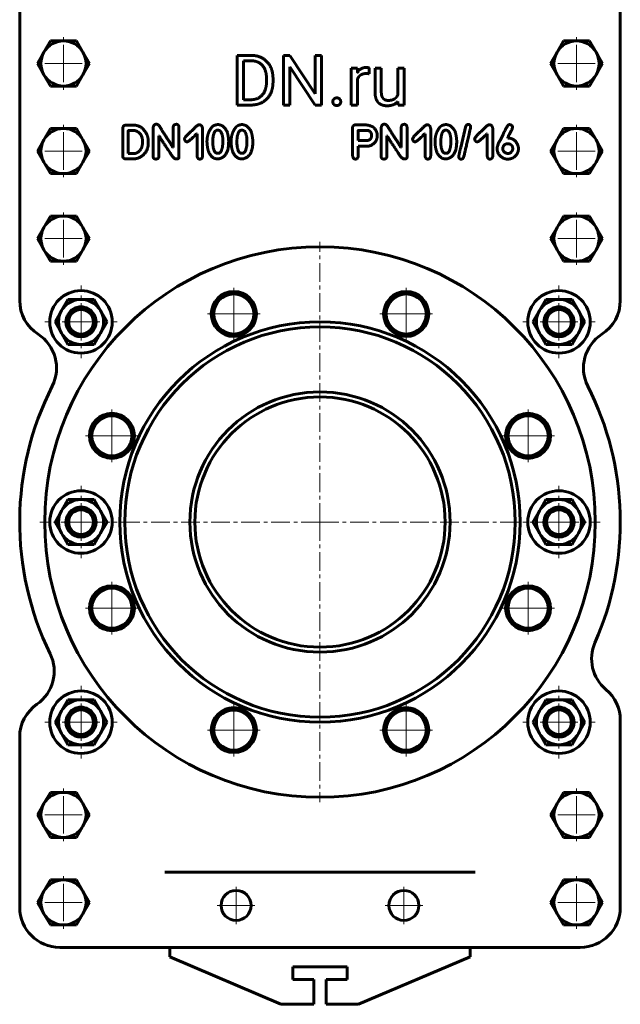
# Model space of a CAD drawing. Header units: millimetres. Extents: x -120 to 120, y -433 to 433.
# Tile 1 of 2: x -120 to 120, y -433 to -40. Entities that reach past the tile are written whole.
import ezdxf

# ---------------------------------------------------------------- set-up
doc = ezdxf.new("R2010")
doc.units = ezdxf.units.MM
doc.linetypes.add('K5LT_AXLED', pattern=[12, 7.5, -1.5, 1.5, -1.5])
doc.linetypes.add('K5LT_BASIC', pattern=[0])
doc.layers.add('Системный слой (1)', color=7, linetype='Continuous', true_color=0x6c6c6c)

# ---------------------------------------------------------------- blocks, each defined once
blk = doc.blocks.new('U15')
at = {"layer": 'Системный слой (1)', "color": 30, "linetype": 'K5LT_AXLED', "lineweight": 18, "true_color": 0xff8000}
for q in [(-102.5, -381.66), (-113.5, -392.66), (-91.5, -392.66), (-102.5, -403.66)]:
    blk.add_line((-102.5, -392.66), q, dxfattribs=at)
blk = doc.blocks.new('U16')
at = {"layer": 'Системный слой (1)', "color": 30, "linetype": 'K5LT_AXLED', "lineweight": 18, "true_color": 0xff8000}
for q in [(-102.5, -346.66), (-113.5, -357.66), (-91.5, -357.66), (-102.5, -368.66)]:
    blk.add_line((-102.5, -357.66), q, dxfattribs=at)
blk = doc.blocks.new('U17')
at = {"layer": 'Системный слой (1)', "color": 30, "linetype": 'K5LT_AXLED', "lineweight": 18, "true_color": 0xff8000}
for q in [(-102.5, -116.36), (-113.5, -127.36), (-91.5, -127.36), (-102.5, -138.36)]:
    blk.add_line((-102.5, -127.36), q, dxfattribs=at)
blk = doc.blocks.new('U18')
at = {"layer": 'Системный слой (1)', "color": 30, "linetype": 'K5LT_AXLED', "lineweight": 18, "true_color": 0xff8000}
for q in [(-102.5, -81.36), (-113.5, -92.36), (-91.5, -92.36), (-102.5, -103.36)]:
    blk.add_line((-102.5, -92.36), q, dxfattribs=at)
blk = doc.blocks.new('U19')
at = {"layer": 'Системный слой (1)', "color": 30, "linetype": 'K5LT_AXLED', "lineweight": 18, "true_color": 0xff8000}
for q in [(-102.5, -46.36), (-113.5, -57.36), (-91.5, -57.36), (-102.5, -68.36)]:
    blk.add_line((-102.5, -57.36), q, dxfattribs=at)
blk = doc.blocks.new('U21')
at = {"layer": 'Системный слой (1)', "color": 30, "linetype": 'K5LT_AXLED', "lineweight": 18, "true_color": 0xff8000}
for q in [(-95.5, -306.125), (-110, -320.625), (-81, -320.625), (-95.5, -335.125)]:
    blk.add_line((-95.5, -320.625), q, dxfattribs=at)
blk = doc.blocks.new('U22')
at = {"layer": 'Системный слой (1)', "color": 30, "linetype": 'K5LT_AXLED', "lineweight": 18, "true_color": 0xff8000}
for q in [(-95.5, -226.125), (-110, -240.625), (-81, -240.625), (-95.5, -255.125)]:
    blk.add_line((-95.5, -240.625), q, dxfattribs=at)
blk = doc.blocks.new('U23')
at = {"layer": 'Системный слой (1)', "color": 30, "linetype": 'K5LT_AXLED', "lineweight": 18, "true_color": 0xff8000}
for q in [(-95.5, -146.125), (-110, -160.625), (-81, -160.625), (-95.5, -175.125)]:
    blk.add_line((-95.5, -160.625), q, dxfattribs=at)
blk = doc.blocks.new('U24')
at = {"layer": 'Системный слой (1)', "color": 30, "linetype": 'K5LT_AXLED', "lineweight": 18, "true_color": 0xff8000}
for q in [(-83.15, -264.07), (-94.15, -275.07), (-72.15, -275.07), (-83.15, -286.07)]:
    blk.add_line((-83.15, -275.07), q, dxfattribs=at)
blk = doc.blocks.new('U25')
at = {"layer": 'Системный слой (1)', "color": 30, "linetype": 'K5LT_AXLED', "lineweight": 18, "true_color": 0xff8000}
for q in [(-83.15, -195.18), (-94.15, -206.18), (-72.15, -206.18), (-83.15, -217.18)]:
    blk.add_line((-83.15, -206.18), q, dxfattribs=at)
blk = doc.blocks.new('U26')
at = {"layer": 'Системный слой (1)', "color": 30, "linetype": 'K5LT_AXLED', "lineweight": 18, "true_color": 0xff8000}
for q in [(-34.44, -312.77), (-45.44, -323.77), (-23.44, -323.77), (-34.44, -334.77)]:
    blk.add_line((-34.44, -323.77), q, dxfattribs=at)
blk = doc.blocks.new('U27')
at = {"layer": 'Системный слой (1)', "color": 30, "linetype": 'K5LT_AXLED', "lineweight": 18, "true_color": 0xff8000}
for q in [(-34.44, -146.48), (-45.44, -157.48), (-23.44, -157.48), (-34.44, -168.48)]:
    blk.add_line((-34.44, -157.48), q, dxfattribs=at)
blk = doc.blocks.new('U28')
at = {"layer": 'Системный слой (1)', "color": 30, "linetype": 'K5LT_AXLED', "lineweight": 18, "true_color": 0xff8000}
for q in [(-33.54, -385.86), (-41.54, -393.86), (-25.54, -393.86), (-33.54, -401.86)]:
    blk.add_line((-33.54, -393.86), q, dxfattribs=at)
blk = doc.blocks.new('U34')
at = {"layer": 'Системный слой (1)', "color": 30, "linetype": 'K5LT_AXLED', "lineweight": 18, "true_color": 0xff8000}
for q in [(0, -128.625), (-112, -240.625), (112, -240.625), (0, -352.625)]:
    blk.add_line((0, -240.625), q, dxfattribs=at)
blk = doc.blocks.new('U38')
at = {"layer": 'Системный слой (1)', "color": 30, "linetype": 'K5LT_AXLED', "lineweight": 18, "true_color": 0xff8000}
for q in [(33.54, -385.86), (25.54, -393.86), (41.54, -393.86), (33.54, -401.86)]:
    blk.add_line((33.54, -393.86), q, dxfattribs=at)
blk = doc.blocks.new('U39')
at = {"layer": 'Системный слой (1)', "color": 30, "linetype": 'K5LT_AXLED', "lineweight": 18, "true_color": 0xff8000}
for q in [(34.44, -312.77), (23.44, -323.77), (45.44, -323.77), (34.44, -334.77)]:
    blk.add_line((34.44, -323.77), q, dxfattribs=at)
blk = doc.blocks.new('U40')
at = {"layer": 'Системный слой (1)', "color": 30, "linetype": 'K5LT_AXLED', "lineweight": 18, "true_color": 0xff8000}
for q in [(34.44, -146.48), (23.44, -157.48), (45.44, -157.48), (34.44, -168.48)]:
    blk.add_line((34.44, -157.48), q, dxfattribs=at)
blk = doc.blocks.new('U41')
at = {"layer": 'Системный слой (1)', "color": 30, "linetype": 'K5LT_AXLED', "lineweight": 18, "true_color": 0xff8000}
for q in [(83.15, -264.07), (72.15, -275.07), (94.15, -275.07), (83.15, -286.07)]:
    blk.add_line((83.15, -275.07), q, dxfattribs=at)
blk = doc.blocks.new('U42')
at = {"layer": 'Системный слой (1)', "color": 30, "linetype": 'K5LT_AXLED', "lineweight": 18, "true_color": 0xff8000}
for q in [(83.15, -195.18), (72.15, -206.18), (94.15, -206.18), (83.15, -217.18)]:
    blk.add_line((83.15, -206.18), q, dxfattribs=at)
blk = doc.blocks.new('U43')
at = {"layer": 'Системный слой (1)', "color": 30, "linetype": 'K5LT_AXLED', "lineweight": 18, "true_color": 0xff8000}
for q in [(95.5, -306.125), (81, -320.625), (110, -320.625), (95.5, -335.125)]:
    blk.add_line((95.5, -320.625), q, dxfattribs=at)
blk = doc.blocks.new('U44')
at = {"layer": 'Системный слой (1)', "color": 30, "linetype": 'K5LT_AXLED', "lineweight": 18, "true_color": 0xff8000}
for q in [(95.5, -226.125), (81, -240.625), (110, -240.625), (95.5, -255.125)]:
    blk.add_line((95.5, -240.625), q, dxfattribs=at)
blk = doc.blocks.new('U45')
at = {"layer": 'Системный слой (1)', "color": 30, "linetype": 'K5LT_AXLED', "lineweight": 18, "true_color": 0xff8000}
for q in [(95.5, -146.125), (81, -160.625), (110, -160.625), (95.5, -175.125)]:
    blk.add_line((95.5, -160.625), q, dxfattribs=at)
blk = doc.blocks.new('U46')
at = {"layer": 'Системный слой (1)', "color": 30, "linetype": 'K5LT_AXLED', "lineweight": 18, "true_color": 0xff8000}
for q in [(102.5, -381.66), (91.5, -392.66), (113.5, -392.66), (102.5, -403.66)]:
    blk.add_line((102.5, -392.66), q, dxfattribs=at)
blk = doc.blocks.new('U47')
at = {"layer": 'Системный слой (1)', "color": 30, "linetype": 'K5LT_AXLED', "lineweight": 18, "true_color": 0xff8000}
for q in [(102.5, -346.66), (91.5, -357.66), (113.5, -357.66), (102.5, -368.66)]:
    blk.add_line((102.5, -357.66), q, dxfattribs=at)
blk = doc.blocks.new('U48')
at = {"layer": 'Системный слой (1)', "color": 30, "linetype": 'K5LT_AXLED', "lineweight": 18, "true_color": 0xff8000}
for q in [(102.5, -116.36), (91.5, -127.36), (113.5, -127.36), (102.5, -138.36)]:
    blk.add_line((102.5, -127.36), q, dxfattribs=at)
blk = doc.blocks.new('U49')
at = {"layer": 'Системный слой (1)', "color": 30, "linetype": 'K5LT_AXLED', "lineweight": 18, "true_color": 0xff8000}
for q in [(102.5, -81.36), (91.5, -92.36), (113.5, -92.36), (102.5, -103.36)]:
    blk.add_line((102.5, -92.36), q, dxfattribs=at)
blk = doc.blocks.new('U50')
at = {"layer": 'Системный слой (1)', "color": 30, "linetype": 'K5LT_AXLED', "lineweight": 18, "true_color": 0xff8000}
for q in [(102.5, -46.36), (91.5, -57.36), (113.5, -57.36), (102.5, -68.36)]:
    blk.add_line((102.5, -57.36), q, dxfattribs=at)

msp = doc.modelspace()

# ---------------------------------------------------------------- linework, layer by layer
at = {"layer": 'Системный слой (1)', "color": 150, "linetype": 'K5LT_BASIC', "lineweight": 60, "true_color": 0x0080ff}
for p, q in [((-120, -9.12), (-120, -152.12)), ((120, -152.12), (120, -9.12)), ((-110.29, -52.86), (-107.7, -48.36)), ((-107.7, -48.36), (-102.5, -48.36)), ((-102.5, -48.36), (-97.3, -48.36)), ((-97.3, -48.36), (-94.71, -52.86)), ((94.71, -52.86), (97.3, -48.36)), ((97.3, -48.36), (102.5, -48.36)), ((102.5, -48.36), (107.7, -48.36)), ((107.7, -48.36), (110.29, -52.86)), ((-112.89, -57.36), (-110.29, -52.86)), ((-94.71, -52.86), (-92.11, -57.36)), ((-27.53, -54.12), (-33.15, -54.12)), ((-33.15, -54.12), (-33.15, -73.99)), ((-11.99, -54.12), (-14.63, -54.12)), ((-14.63, -54.12), (-14.63, -73.99)), ((-1.95, -69.48), (-11.99, -54.12)), ((0.65, -54.12), (-1.95, -54.12)), ((-1.95, -54.12), (-1.95, -69.48)), ((0.65, -73.99), (0.65, -54.12)), ((92.11, -57.36), (94.71, -52.86)), ((110.29, -52.86), (112.89, -57.36)), ((-110.29, -61.86), (-112.89, -57.36)), ((-92.11, -57.36), (-94.71, -61.86)), ((-27.53, -56.28), (-30.52, -56.28)), ((-30.52, -56.28), (-30.52, -71.84)), ((-11.99, -58.67), (-1.99, -73.99)), ((-11.99, -73.99), (-11.99, -58.67)), ((94.71, -61.86), (92.11, -57.36)), ((112.89, -57.36), (110.29, -61.86)), ((-107.7, -66.36), (-110.29, -61.86)), ((-94.71, -61.86), (-97.3, -66.36)), ((14.96, -59.23), (12.51, -59.23)), ((12.51, -59.23), (12.51, -73.99)), ((15.01, -60.91), (14.96, -59.23)), ((19.63, -61.49), (19.64, -59.14)), ((24.5, -59.23), (21.98, -59.23)), ((21.98, -59.23), (21.98, -68.75)), ((24.5, -68.78), (24.5, -59.23)), ((33.6, -59.23), (31.06, -59.23)), ((31.06, -59.23), (31.06, -69.97)), ((33.6, -73.99), (33.6, -59.23)), ((97.3, -66.36), (94.71, -61.86)), ((110.29, -61.86), (107.7, -66.36)), ((-102.5, -66.36), (-107.7, -66.36)), ((-97.3, -66.36), (-102.5, -66.36)), ((-21.38, -64.66), (-21.38, -63.44)), ((-18.77, -64.66), (-18.77, -63.47)), ((15.03, -73.99), (15.03, -63.5)), ((102.5, -66.36), (97.3, -66.36)), ((107.7, -66.36), (102.5, -66.36)), ((-33.15, -73.99), (-27.77, -73.99)), ((-30.52, -71.84), (-27.77, -71.84)), ((-14.63, -73.99), (-11.99, -73.99)), ((-1.99, -73.99), (0.65, -73.99)), ((12.51, -73.99), (15.03, -73.99)), ((31.13, -72.53), (31.19, -73.99)), ((31.19, -73.99), (33.6, -73.99)), ((-77.46, -82.02), (-77.8, -82.04)), ((-74.26, -82.02), (-77.46, -82.02)), ((17.05, -81.88), (14.16, -81.88)), ((58.29, -82.3), (56.26, -90.92)), ((59.23, -81.68), (59.18, -81.68)), ((-110.29, -87.86), (-107.7, -83.36)), ((-107.7, -83.36), (-102.5, -83.36)), ((-102.5, -83.36), (-97.3, -83.36)), ((-97.3, -83.36), (-94.71, -87.86)), ((-78.84, -83.3), (-78.84, -94.4)), ((-76.61, -84.26), (-76.63, -93.34)), ((-74.41, -84.16), (-76.5, -84.16)), ((-66.66, -82.95), (-66.66, -94.57)), ((-64.42, -94.57), (-64.42, -86.26)), ((-64.42, -86.26), (-64.31, -86.26)), ((-58.65, -83), (-58.65, -90.9)), ((-56.36, -94.88), (-56.36, -82.95)), ((-49.36, -85.51), (-49.15, -85.51)), ((-49.15, -85.51), (-49.15, -94.19)), ((-46.89, -94.3), (-46.89, -83.41)), ((12.94, -83.13), (12.99, -93.54)), ((19.18, -84.09), (15.33, -84.09)), ((24.46, -82.95), (24.46, -94.57)), ((26.7, -94.57), (26.7, -86.26)), ((26.7, -86.26), (26.81, -86.26)), ((32.47, -83), (32.47, -90.9)), ((34.77, -94.88), (34.77, -82.95)), ((41.76, -85.51), (41.97, -85.51)), ((41.97, -85.51), (41.97, -94.19)), ((44.23, -94.3), (44.23, -83.41)), ((66.58, -85.51), (66.79, -85.51)), ((66.79, -85.51), (66.79, -94.19)), ((69.05, -94.3), (69.05, -83.41)), ((94.71, -87.86), (97.3, -83.36)), ((97.3, -83.36), (102.5, -83.36)), ((102.5, -83.36), (107.7, -83.36)), ((107.7, -83.36), (110.29, -87.86)), ((-112.89, -92.36), (-110.29, -87.86)), ((-94.71, -87.86), (-92.11, -92.36)), ((-70.94, -88.96), (-70.94, -88.32)), ((-53.15, -88.67), (-52.99, -88.67)), ((-42.82, -87.8), (-42.87, -88.89)), ((-36.49, -88.63), (-36.49, -88.58)), ((-33.19, -87.8), (-33.24, -88.89)), ((-26.86, -88.63), (-26.86, -88.58)), ((15.29, -88.1), (15.39, -88.2)), ((15.29, -90.39), (19.77, -90.39)), ((15.29, -94.23), (15.29, -90.39)), ((15.39, -88.2), (18.32, -88.2)), ((37.97, -88.67), (38.13, -88.67)), ((48.3, -87.8), (48.25, -88.89)), ((54.63, -88.63), (54.63, -88.58)), ((62.79, -88.67), (62.95, -88.67)), ((75.02, -87.16), (75.02, -87.11)), ((75.07, -87.16), (75.02, -87.16)), ((75.44, -89.42), (75.12, -89.42)), ((92.11, -92.36), (94.71, -87.86)), ((110.29, -87.86), (112.89, -92.36)), ((-110.29, -96.86), (-112.89, -92.36)), ((-92.11, -92.36), (-94.71, -96.86)), ((-76.63, -93.34), (-76.53, -93.39)), ((-76.53, -93.39), (-74.41, -93.39)), ((-58.65, -90.9), (-58.76, -90.9)), ((-41.01, -93.25), (-40.54, -93.25)), ((-31.38, -93.25), (-30.91, -93.25)), ((32.47, -90.9), (32.36, -90.9)), ((50.11, -93.25), (50.58, -93.25)), ((55.47, -94.43), (55.47, -94.8)), ((73.07, -91.27), (73.07, -91.58)), ((77.02, -91.68), (77.02, -91.37)), ((94.71, -96.86), (92.11, -92.36)), ((112.89, -92.36), (110.29, -96.86)), ((-107.7, -101.36), (-110.29, -96.86)), ((-94.71, -96.86), (-97.3, -101.36)), ((-77.62, -95.53), (-74.68, -95.53)), ((-57.58, -95.51), (-57.21, -95.51)), ((33.55, -95.51), (33.91, -95.51)), ((56.35, -95.57), (56.46, -95.57)), ((97.3, -101.36), (94.71, -96.86)), ((110.29, -96.86), (107.7, -101.36)), ((-102.5, -101.36), (-107.7, -101.36)), ((-97.3, -101.36), (-102.5, -101.36)), ((102.5, -101.36), (97.3, -101.36)), ((107.7, -101.36), (102.5, -101.36)), ((-110.29, -122.86), (-107.7, -118.36)), ((-107.7, -118.36), (-102.5, -118.36)), ((-102.5, -118.36), (-97.3, -118.36)), ((-97.3, -118.36), (-94.71, -122.86)), ((94.71, -122.86), (97.3, -118.36)), ((97.3, -118.36), (102.5, -118.36)), ((102.5, -118.36), (107.7, -118.36)), ((107.7, -118.36), (110.29, -122.86)), ((-112.89, -127.36), (-110.29, -122.86)), ((-94.71, -122.86), (-92.11, -127.36)), ((92.11, -127.36), (94.71, -122.86)), ((110.29, -122.86), (112.89, -127.36)), ((-110.29, -131.86), (-112.89, -127.36)), ((-92.11, -127.36), (-94.71, -131.86)), ((94.71, -131.86), (92.11, -127.36)), ((112.89, -127.36), (110.29, -131.86)), ((-107.7, -136.36), (-110.29, -131.86)), ((-94.71, -131.86), (-97.3, -136.36)), ((97.3, -136.36), (94.71, -131.86)), ((110.29, -131.86), (107.7, -136.36)), ((-102.5, -136.36), (-107.7, -136.36)), ((-97.3, -136.36), (-102.5, -136.36)), ((102.5, -136.36), (97.3, -136.36)), ((107.7, -136.36), (102.5, -136.36)), ((-103.29, -156.13), (-100.7, -151.63)), ((-100.7, -151.63), (-95.5, -151.63)), ((-95.5, -151.63), (-90.3, -151.63)), ((-90.3, -151.63), (-87.71, -156.13)), ((87.71, -156.13), (90.3, -151.63)), ((90.3, -151.63), (95.5, -151.63)), ((95.5, -151.63), (100.7, -151.63)), ((100.7, -151.63), (103.29, -156.13)), ((-105.89, -160.63), (-103.29, -156.13)), ((-87.71, -156.13), (-85.11, -160.63)), ((85.11, -160.63), (87.71, -156.13)), ((103.29, -156.13), (105.89, -160.63)), ((-103.29, -165.13), (-105.89, -160.63)), ((-85.11, -160.63), (-87.71, -165.13)), ((87.71, -165.13), (85.11, -160.63)), ((105.89, -160.63), (103.29, -165.13)), ((-100.7, -169.63), (-103.29, -165.13)), ((-87.71, -165.13), (-90.3, -169.63)), ((90.3, -169.63), (87.71, -165.13)), ((103.29, -165.13), (100.7, -169.63)), ((-95.5, -169.63), (-100.7, -169.63)), ((-90.3, -169.63), (-95.5, -169.63)), ((95.5, -169.63), (90.3, -169.63)), ((100.7, -169.63), (95.5, -169.63)), ((-103.29, -236.13), (-100.7, -231.63)), ((-100.7, -231.63), (-95.5, -231.63)), ((-95.5, -231.63), (-90.3, -231.63)), ((-90.3, -231.63), (-87.71, -236.13)), ((87.71, -236.13), (90.3, -231.63)), ((90.3, -231.63), (95.5, -231.63)), ((95.5, -231.63), (100.7, -231.63)), ((100.7, -231.63), (103.29, -236.13)), ((-105.89, -240.63), (-103.29, -236.13)), ((-87.71, -236.13), (-85.11, -240.63)), ((85.11, -240.63), (87.71, -236.13)), ((103.29, -236.13), (105.89, -240.63)), ((-103.29, -245.13), (-105.89, -240.63)), ((-85.11, -240.63), (-87.71, -245.13)), ((87.71, -245.13), (85.11, -240.63)), ((105.89, -240.63), (103.29, -245.13)), ((-100.7, -249.63), (-103.29, -245.13)), ((-87.71, -245.13), (-90.3, -249.63)), ((90.3, -249.63), (87.71, -245.13)), ((103.29, -245.13), (100.7, -249.63)), ((-95.5, -249.63), (-100.7, -249.63)), ((-90.3, -249.63), (-95.5, -249.63)), ((95.5, -249.63), (90.3, -249.63)), ((100.7, -249.63), (95.5, -249.63)), ((-103.29, -316.13), (-100.7, -311.63)), ((-100.7, -311.63), (-95.5, -311.63)), ((-95.5, -311.63), (-90.3, -311.63)), ((-90.3, -311.63), (-87.71, -316.13)), ((87.71, -316.13), (90.3, -311.63)), ((90.3, -311.63), (95.5, -311.63)), ((95.5, -311.63), (100.7, -311.63)), ((100.7, -311.63), (103.29, -316.13)), ((-105.89, -320.63), (-103.29, -316.13)), ((-87.71, -316.13), (-85.11, -320.63)), ((85.11, -320.63), (87.71, -316.13)), ((103.29, -316.13), (105.89, -320.63)), ((-103.29, -325.13), (-105.89, -320.63)), ((-85.11, -320.63), (-87.71, -325.13)), ((87.71, -325.13), (85.11, -320.63)), ((105.89, -320.63), (103.29, -325.13)), ((120, -394.62), (120, -319.82)), ((-100.7, -329.63), (-103.29, -325.13)), ((-87.71, -325.13), (-90.3, -329.63)), ((90.3, -329.63), (87.71, -325.13)), ((103.29, -325.13), (100.7, -329.63)), ((-120, -326.62), (-120, -394.62)), ((-95.5, -329.63), (-100.7, -329.63)), ((-90.3, -329.63), (-95.5, -329.63)), ((95.5, -329.63), (90.3, -329.63)), ((100.7, -329.63), (95.5, -329.63)), ((-110.29, -353.16), (-107.7, -348.66)), ((-107.7, -348.66), (-102.5, -348.66)), ((-102.5, -348.66), (-97.3, -348.66)), ((-97.3, -348.66), (-94.71, -353.16)), ((94.71, -353.16), (97.3, -348.66)), ((97.3, -348.66), (102.5, -348.66)), ((102.5, -348.66), (107.7, -348.66)), ((107.7, -348.66), (110.29, -353.16)), ((-112.89, -357.66), (-110.29, -353.16)), ((-94.71, -353.16), (-92.11, -357.66)), ((92.11, -357.66), (94.71, -353.16)), ((110.29, -353.16), (112.89, -357.66)), ((-110.29, -362.16), (-112.89, -357.66)), ((-92.11, -357.66), (-94.71, -362.16)), ((94.71, -362.16), (92.11, -357.66)), ((112.89, -357.66), (110.29, -362.16)), ((-107.7, -366.66), (-110.29, -362.16)), ((-94.71, -362.16), (-97.3, -366.66)), ((97.3, -366.66), (94.71, -362.16)), ((110.29, -362.16), (107.7, -366.66)), ((-102.5, -366.66), (-107.7, -366.66)), ((-97.3, -366.66), (-102.5, -366.66)), ((102.5, -366.66), (97.3, -366.66)), ((107.7, -366.66), (102.5, -366.66)), ((-59.31, -380.62), (-61.95, -380.62)), ((-46.34, -380.62), (-59.31, -380.62)), ((46.34, -380.62), (-46.34, -380.62)), ((59.31, -380.62), (46.34, -380.62)), ((61.95, -380.62), (59.31, -380.62)), ((-110.29, -388.16), (-107.7, -383.66)), ((-107.7, -383.66), (-102.5, -383.66)), ((-102.5, -383.66), (-97.3, -383.66)), ((-97.3, -383.66), (-94.71, -388.16)), ((94.71, -388.16), (97.3, -383.66)), ((97.3, -383.66), (102.5, -383.66)), ((102.5, -383.66), (107.7, -383.66)), ((107.7, -383.66), (110.29, -388.16)), ((-112.89, -392.66), (-110.29, -388.16)), ((-94.71, -388.16), (-92.11, -392.66)), ((92.11, -392.66), (94.71, -388.16)), ((110.29, -388.16), (112.89, -392.66)), ((-110.29, -397.16), (-112.89, -392.66)), ((-92.11, -392.66), (-94.71, -397.16)), ((94.71, -397.16), (92.11, -392.66)), ((112.89, -392.66), (110.29, -397.16)), ((-107.7, -401.66), (-110.29, -397.16)), ((-94.71, -397.16), (-97.3, -401.66)), ((97.3, -401.66), (94.71, -397.16)), ((110.29, -397.16), (107.7, -401.66)), ((-102.5, -401.66), (-107.7, -401.66)), ((-97.3, -401.66), (-102.5, -401.66)), ((102.5, -401.66), (97.3, -401.66)), ((107.7, -401.66), (102.5, -401.66)), ((-104, -410.62), (-76, -410.62)), ((-76, -410.62), (-59.31, -410.62)), ((-60, -410.62), (-60, -414.34)), ((-59.31, -410.62), (-46.34, -410.62)), ((-46.34, -410.62), (46.34, -410.62)), ((46.34, -410.62), (59.31, -410.62)), ((59.31, -410.62), (76, -410.62)), ((60, -410.62), (60, -414.34)), ((76, -410.62), (104, -410.62)), ((-60, -414.34), (-15.68, -433.37)), ((15.38, -433.37), (60, -414.34)), ((-10.89, -418.43), (10.89, -418.43)), ((-10.89, -423.43), (-10.89, -418.43)), ((10.89, -418.43), (10.89, -423.43)), ((-2.5, -423.43), (-10.89, -423.43)), ((-2.5, -433.37), (-2.5, -423.43)), ((2.5, -423.43), (2.5, -433.37)), ((10.89, -423.43), (2.5, -423.43)), ((-2.5, -433.37), (-15.68, -433.37)), ((15.38, -433.37), (2.5, -433.37))]:
    msp.add_line(p, q, dxfattribs=at)
for centre, radius in [((0, -240.63), 110), ((-34.44, -157.48), 9), ((34.44, -157.48), 9), ((-95.5, -160.63), 4.93), ((95.5, -160.63), 4.93), ((0, -240.63), 80), ((0, -240.63), 78), ((0, -240.63), 52), ((-83.15, -206.18), 9), ((83.15, -206.18), 9), ((-95.5, -240.63), 12.5), ((-95.5, -240.63), 4.93), ((95.5, -240.63), 4.93), ((-83.15, -275.07), 9), ((83.15, -275.07), 9), ((-34.44, -323.77), 9), ((34.44, -323.77), 9), ((-95.5, -320.63), 4.93), ((95.5, -320.63), 4.93), ((-33.54, -393.86), 6), ((33.54, -393.86), 6)]:
    msp.add_circle(centre, radius, dxfattribs=at)
for centre, radius, start, end in [((-102.5, -57.36), 9, 90.0001, 150.0001), ((-102.5, -57.36), 9, 30.0001, 90.0001), ((102.5, -57.36), 9, 90.0001, 150.0001), ((102.5, -57.36), 9, 30.0001, 90.0001), ((-102.5, -57.36), 9, 150.0001, 210.0001), ((-102.5, -57.36), 9, 330.0001, 30.0001), ((102.5, -57.36), 9, 150.0001, 210.0001), ((102.5, -57.36), 9, 330.0001, 30.0001), ((-102.5, -57.36), 9, 210.0001, 270.0001), ((-102.5, -57.36), 9, 270.0001, 330.0001), ((102.5, -57.36), 9, 210.0001, 270.0001), ((102.5, -57.36), 9, 270.0001, 330.0001), ((-102.5, -92.36), 9, 90.0001, 150.0001), ((-102.5, -92.36), 9, 30.0001, 90.0001), ((102.5, -92.36), 9, 90.0001, 150.0001), ((102.5, -92.36), 9, 30.0001, 90.0001), ((-102.5, -92.36), 9, 150.0001, 210.0001), ((-102.5, -92.36), 9, 330.0001, 30.0001), ((102.5, -92.36), 9, 150.0001, 210.0001), ((102.5, -92.36), 9, 330.0001, 30.0001), ((-102.5, -92.36), 9, 210.0001, 270.0001), ((-102.5, -92.36), 9, 270.0001, 330.0001), ((102.5, -92.36), 9, 210.0001, 270.0001), ((102.5, -92.36), 9, 270.0001, 330.0001), ((-102.5, -127.36), 9, 90.0001, 150.0001), ((-102.5, -127.36), 9, 30.0001, 90.0001), ((102.5, -127.36), 9, 90.0001, 150.0001), ((102.5, -127.36), 9, 30.0001, 90.0001), ((-102.5, -127.36), 9, 150.0001, 210.0001), ((-102.5, -127.36), 9, 330.0001, 30.0001), ((102.5, -127.36), 9, 150.0001, 210.0001), ((102.5, -127.36), 9, 330.0001, 30.0001), ((-102.5, -127.36), 9, 210.0001, 270.0001), ((-102.5, -127.36), 9, 270.0001, 330.0001), ((102.5, -127.36), 9, 210.0001, 270.0001), ((102.5, -127.36), 9, 270.0001, 330.0001), ((-95.5, -160.63), 12.5, 0, 180), ((-34.44, -157.48), 8, 0, 180), ((34.44, -157.48), 8, 0, 180), ((95.5, -160.63), 12.5, 0, 180), ((-104, -152.12), 16, 180, 237.3382), ((-95.5, -160.63), 9, 90.0001, 150.0001), ((-95.5, -160.63), 9, 30.0001, 90.0001), ((95.5, -160.63), 9, 90.0001, 150.0001), ((95.5, -160.63), 9, 30.0001, 90.0001), ((104, -152.12), 16, 302.6618, 0), ((-95.5, -160.63), 9, 150.0001, 210.0001), ((-95.5, -160.63), 6, 0.0001, 180.0001), ((-95.5, -160.63), 9, 330.0001, 30.0001), ((95.5, -160.63), 9, 150.0001, 210.0001), ((95.5, -160.63), 6, 0.0001, 180.0001), ((95.5, -160.63), 9, 330.0001, 30.0001), ((-95.5, -160.63), 12.5, 180, 0), ((-95.5, -160.63), 12.5, 180, 0), ((-95.5, -160.63), 6, 180.0001, 0.0001), ((-34.44, -157.48), 8, 180, 0), ((34.44, -157.48), 8, 180, 0), ((95.5, -160.63), 12.5, 180, 0), ((95.5, -160.63), 12.5, 180, 0), ((95.5, -160.63), 6, 180.0001, 0.0001), ((-95.5, -160.63), 9, 210.0001, 270.0001), ((-95.5, -160.63), 9, 270.0001, 330.0001), ((95.5, -160.63), 9, 210.0001, 270.0001), ((95.5, -160.63), 9, 270.0001, 330.0001), ((-121.27, -179.06), 16, 333.0863, 57.3382), ((121.27, -179.06), 16, 122.6618, 206.9137), ((0, -240.63), 120, 153.0863, 206.0302), ((0, -240.63), 120, 336.3042, 26.9137), ((0, -240.63), 50, 0, 180), ((-83.15, -206.18), 8, 0, 180), ((83.15, -206.18), 8, 0, 180), ((-83.15, -206.18), 8, 180, 0), ((83.15, -206.18), 8, 180, 0), ((95.5, -240.63), 12.5, 0, 180), ((-95.5, -240.63), 9, 90.0001, 150.0001), ((-95.5, -240.63), 9, 30.0001, 90.0001), ((95.5, -240.63), 9, 90.0001, 150.0001), ((95.5, -240.63), 9, 30.0001, 90.0001), ((-95.5, -240.63), 6, 0.0001, 180.0001), ((95.5, -240.63), 6, 0.0001, 180.0001), ((-95.5, -240.63), 9, 150.0001, 210.0001), ((-95.5, -240.63), 9, 330.0001, 30.0001), ((95.5, -240.63), 9, 150.0001, 210.0001), ((95.5, -240.63), 9, 330.0001, 30.0001), ((-95.5, -240.63), 6, 180.0001, 0.0001), ((0, -240.63), 50, 180, 0), ((95.5, -240.63), 12.5, 180, 0), ((95.5, -240.63), 6, 180.0001, 0.0001), ((-95.5, -240.63), 9, 210.0001, 270.0001), ((-95.5, -240.63), 9, 270.0001, 330.0001), ((95.5, -240.63), 9, 210.0001, 270.0001), ((95.5, -240.63), 9, 270.0001, 330.0001), ((-83.15, -275.07), 8, 0, 180), ((83.15, -275.07), 8, 0, 180), ((-83.15, -275.07), 8, 180, 0), ((83.15, -275.07), 8, 180, 0), ((124.53, -295.28), 16, 156.3042, 230.0821), ((-122.2, -300.31), 16, 304.6731, 26.0302), ((-95.5, -320.63), 12.5, 0, 180), ((95.5, -320.63), 12.5, 0, 180), ((104, -319.82), 16, 0, 50.0821), ((-104, -326.62), 16, 124.6731, 180), ((-95.5, -320.63), 9, 90.0001, 150.0001), ((-95.5, -320.63), 6, 0.0001, 180.0001), ((-95.5, -320.63), 9, 30.0001, 90.0001), ((95.5, -320.63), 9, 90.0001, 150.0001), ((95.5, -320.63), 6, 0.0001, 180.0001), ((95.5, -320.63), 9, 30.0001, 90.0001), ((-95.5, -320.63), 9, 150.0001, 210.0001), ((-95.5, -320.63), 9, 330.0001, 30.0001), ((-34.44, -323.77), 8, 0, 180), ((34.44, -323.77), 8, 0, 180), ((95.5, -320.63), 9, 150.0001, 210.0001), ((95.5, -320.63), 9, 330.0001, 30.0001), ((-95.5, -320.63), 12.5, 180, 0), ((-95.5, -320.63), 12.5, 180, 0), ((-95.5, -320.63), 6, 180.0001, 0.0001), ((95.5, -320.63), 12.5, 180, 0), ((95.5, -320.63), 12.5, 180, 0), ((95.5, -320.63), 6, 180.0001, 0.0001), ((-95.5, -320.63), 9, 210.0001, 270.0001), ((-95.5, -320.63), 9, 270.0001, 330.0001), ((-34.44, -323.77), 8, 180, 0), ((34.44, -323.77), 8, 180, 0), ((95.5, -320.63), 9, 210.0001, 270.0001), ((95.5, -320.63), 9, 270.0001, 330.0001), ((-102.5, -357.66), 9, 90.0001, 150.0001), ((-102.5, -357.66), 9, 30.0001, 90.0001), ((102.5, -357.66), 9, 90.0001, 150.0001), ((102.5, -357.66), 9, 30.0001, 90.0001), ((-102.5, -357.66), 9, 150.0001, 210.0001), ((-102.5, -357.66), 9, 330.0001, 30.0001), ((102.5, -357.66), 9, 150.0001, 210.0001), ((102.5, -357.66), 9, 330.0001, 30.0001), ((-102.5, -357.66), 9, 210.0001, 270.0001), ((-102.5, -357.66), 9, 270.0001, 330.0001), ((102.5, -357.66), 9, 210.0001, 270.0001), ((102.5, -357.66), 9, 270.0001, 330.0001), ((-102.5, -392.66), 9, 90.0001, 150.0001), ((-102.5, -392.66), 9, 30.0001, 90.0001), ((102.5, -392.66), 9, 90.0001, 150.0001), ((102.5, -392.66), 9, 30.0001, 90.0001), ((-102.5, -392.66), 9, 150.0001, 210.0001), ((-102.5, -392.66), 9, 330.0001, 30.0001), ((102.5, -392.66), 9, 150.0001, 210.0001), ((102.5, -392.66), 9, 330.0001, 30.0001), ((-104, -394.62), 16, 180, 270), ((-102.5, -392.66), 9, 210.0001, 270.0001), ((-102.5, -392.66), 9, 270.0001, 330.0001), ((102.5, -392.66), 9, 210.0001, 270.0001), ((102.5, -392.66), 9, 270.0001, 330.0001), ((104, -394.62), 16, 270, 0)]:
    msp.add_arc(centre, radius, start, end, dxfattribs=at)
for points in [[(-18.77, -63.47), (-18.77, -61.31), (-20.02, -57.86), (-22.36, -55.42), (-25.58, -54.12), (-27.53, -54.12)], [(-21.38, -63.44), (-21.38, -61.74), (-22.19, -59.08), (-23.78, -57.23), (-26.05, -56.28), (-27.53, -56.28)], [(19.15, -59.01), (18.8, -58.95), (18.52, -58.95)], [(19.64, -59.14), (19.51, -59.08), (19.15, -59.01)], [(15.03, -63.5), (15.29, -62.88), (15.73, -62.42)], [(15.73, -62.42), (16.19, -61.93), (16.86, -61.65)], [(16.86, -61.65), (17.53, -61.38), (18.4, -61.38)], [(18.4, -61.38), (18.76, -61.38), (19.03, -61.4)], [(19.03, -61.4), (19.31, -61.42), (19.63, -61.49)], [(-27.77, -73.99), (-25.7, -73.99), (-22.38, -72.69), (-20.02, -70.26), (-18.77, -66.81), (-18.77, -64.66)], [(-27.77, -71.84), (-25.65, -71.84), (-22.81, -70.06), (-21.38, -66.82), (-21.38, -64.66)], [(21.98, -68.75), (21.98, -70.22), (22.67, -72.32), (23.31, -72.98)], [(24.73, -70.42), (24.5, -69.77), (24.5, -68.78)], [(25.34, -71.44), (24.95, -71.07), (24.73, -70.42)], [(31.06, -69.97), (30.64, -70.92), (29.77, -71.5)], [(5.54, -71.57), (5.14, -72.01), (5.14, -72.65)], [(5.14, -72.65), (5.14, -73.28), (5.54, -73.71)], [(6.71, -71.12), (5.94, -71.12), (5.54, -71.57)], [(5.54, -73.71), (5.94, -74.15), (6.71, -74.15)], [(7.87, -71.57), (7.47, -71.12), (6.71, -71.12)], [(6.71, -74.15), (7.47, -74.15), (7.87, -73.71)], [(8.28, -72.65), (8.28, -72.01), (7.87, -71.57)], [(7.87, -73.71), (8.28, -73.28), (8.28, -72.65)], [(23.31, -72.98), (23.96, -73.63), (25.74, -74.26), (26.82, -74.26)], [(26.21, -71.97), (25.73, -71.82), (25.34, -71.44)], [(27.22, -72.12), (26.7, -72.12), (26.21, -71.97)], [(29.77, -71.5), (28.83, -72.12), (27.22, -72.12)], [(-77.8, -82.04), (-78.67, -82.08), (-78.84, -83.3)], [(-69.29, -85.49), (-71.3, -82.02), (-74.26, -82.02)], [(-65.38, -81.62), (-66.43, -81.62), (-66.66, -82.95)], [(-63.51, -83.54), (-64.42, -81.62), (-65.38, -81.62)], [(-57.38, -81.67), (-58.65, -81.67), (-58.65, -83)], [(-56.36, -82.95), (-56.36, -81.67), (-57.38, -81.67)], [(-48.3, -81.83), (-48.95, -81.83), (-50.94, -83.98)], [(-46.89, -83.41), (-47.16, -81.83), (-48.3, -81.83)], [(-42.35, -82.14), (-43.36, -82.67), (-44.23, -84.38)], [(-40.95, -81.77), (-41.83, -81.93), (-42.35, -82.14)], [(-37.01, -84.89), (-38.4, -81.77), (-40.95, -81.77)], [(-32.72, -82.14), (-33.73, -82.67), (-34.6, -84.38)], [(-31.32, -81.77), (-32.2, -81.93), (-32.72, -82.14)], [(-27.38, -84.89), (-28.77, -81.77), (-31.32, -81.77)], [(14.16, -81.88), (13.21, -81.88), (12.94, -83.13)], [(21.81, -83.35), (20.64, -81.85), (17.05, -81.88)], [(25.74, -81.62), (24.69, -81.62), (24.46, -82.95)], [(27.62, -83.54), (26.7, -81.62), (25.74, -81.62)], [(33.75, -81.67), (32.47, -81.67), (32.47, -83)], [(34.77, -82.95), (34.77, -81.67), (33.75, -81.67)], [(42.82, -81.83), (42.17, -81.83), (40.19, -83.98)], [(44.23, -83.41), (43.96, -81.83), (42.82, -81.83)], [(48.77, -82.14), (47.76, -82.67), (46.89, -84.38)], [(50.17, -81.77), (49.29, -81.93), (48.77, -82.14)], [(54.11, -84.89), (52.72, -81.77), (50.17, -81.77)], [(59.18, -81.68), (58.59, -81.82), (58.29, -82.3)], [(60.12, -82.25), (59.75, -81.68), (59.23, -81.68)], [(60.06, -83.56), (60.24, -82.62), (60.12, -82.25)], [(67.64, -81.83), (66.99, -81.83), (65, -83.98)], [(69.05, -83.41), (68.78, -81.83), (67.64, -81.83)], [(75.34, -81.89), (74.9, -81.89), (72.49, -87.11)], [(75.81, -81.78), (75.67, -81.78), (75.34, -81.89)], [(76.97, -82.89), (76.97, -81.99), (75.81, -81.78)], [(-76.5, -84.16), (-76.61, -84.18), (-76.61, -84.26)], [(-73.62, -84.26), (-74.12, -84.16), (-74.41, -84.16)], [(-70.94, -88.32), (-70.94, -85.33), (-73.62, -84.26)], [(-68.6, -88.96), (-68.6, -86.85), (-69.29, -85.49)], [(-64.31, -86.26), (-63.02, -88.45), (-59.88, -93.09)], [(-58.76, -90.9), (-61.33, -86.83), (-63.51, -83.54)], [(-50.94, -83.98), (-54.15, -86.77), (-54.15, -87.57)], [(-52.99, -88.67), (-52.5, -88.66), (-49.36, -85.51)], [(-44.23, -84.38), (-45.1, -86.09), (-45.16, -88.47)], [(-40.9, -84), (-42.54, -84), (-42.82, -87.8)], [(-38.83, -88.58), (-38.83, -84), (-40.9, -84)], [(-36.49, -88.58), (-36.49, -86.89), (-37.01, -84.89)], [(-34.6, -84.38), (-35.47, -86.09), (-35.53, -88.47)], [(-31.27, -84), (-32.91, -84), (-33.19, -87.8)], [(-29.2, -88.58), (-29.2, -84), (-31.27, -84)], [(-26.86, -88.58), (-26.86, -86.89), (-27.38, -84.89)], [(15.33, -84.09), (15.23, -84.11), (15.23, -84.21)], [(15.23, -84.21), (15.29, -87.41), (15.29, -88.1)], [(18.32, -88.2), (20.62, -88.2), (20.62, -86.01)], [(20.62, -86.01), (20.62, -84.73), (19.18, -84.09)], [(19.77, -90.39), (22.86, -89.05), (22.86, -86.28)], [(22.86, -86.28), (22.98, -84.85), (21.81, -83.35)], [(26.81, -86.26), (28.11, -88.45), (31.24, -93.09)], [(32.36, -90.9), (29.79, -86.83), (27.62, -83.54)], [(40.19, -83.98), (36.98, -86.77), (36.98, -87.57)], [(38.13, -88.67), (38.62, -88.66), (41.76, -85.51)], [(46.89, -84.38), (46.02, -86.09), (45.96, -88.47)], [(50.22, -84), (48.59, -84), (48.3, -87.8)], [(52.3, -88.58), (52.3, -84), (50.22, -84)], [(54.63, -88.58), (54.63, -86.89), (54.11, -84.89)], [(57.29, -95.1), (57.46, -94.73), (60.06, -83.56)], [(65, -83.98), (61.79, -86.77), (61.79, -87.57)], [(62.95, -88.67), (63.44, -88.66), (66.58, -85.51)], [(75.02, -87.11), (75.02, -86.98), (75.34, -86.31)], [(75.34, -86.31), (76.97, -83.22), (76.97, -82.89)], [(-72.34, -95.09), (-68.6, -93.13), (-68.6, -88.96)], [(-71.48, -91.41), (-70.94, -90.43), (-70.94, -88.96)], [(-54.15, -87.57), (-53.89, -88.67), (-53.15, -88.67)], [(-45.16, -88.47), (-45.16, -90.47), (-44.59, -92.41)], [(-42.87, -88.89), (-42.66, -93.25), (-41.01, -93.25)], [(-40.54, -93.25), (-39.41, -93.25), (-38.93, -90.39)], [(-39.82, -95.32), (-36.49, -94.2), (-36.49, -88.63)], [(-38.93, -90.39), (-38.83, -89.12), (-38.83, -88.58)], [(-35.53, -88.47), (-35.53, -90.47), (-34.96, -92.41)], [(-33.24, -88.89), (-33.03, -93.25), (-31.38, -93.25)], [(-30.91, -93.25), (-29.78, -93.25), (-29.3, -90.39)], [(-30.19, -95.32), (-26.86, -94.2), (-26.86, -88.63)], [(-29.3, -90.39), (-29.2, -89.12), (-29.2, -88.58)], [(36.98, -87.57), (37.23, -88.67), (37.97, -88.67)], [(45.96, -88.47), (45.96, -90.47), (46.53, -92.41)], [(48.25, -88.89), (48.46, -93.25), (50.11, -93.25)], [(50.58, -93.25), (51.71, -93.25), (52.19, -90.39)], [(51.31, -95.32), (54.63, -94.2), (54.63, -88.63)], [(52.19, -90.39), (52.3, -89.12), (52.3, -88.58)], [(61.79, -87.57), (62.05, -88.67), (62.79, -88.67)], [(72.49, -87.11), (70.75, -90.02), (70.75, -91.47)], [(75.12, -89.42), (73.65, -89.42), (73.17, -90.68)], [(79.07, -90.06), (77.83, -87.16), (75.07, -87.16)], [(77.02, -91.37), (77.02, -89.92), (75.44, -89.42)], [(79.33, -91.32), (79.23, -90.49), (79.07, -90.06)], [(-78.84, -94.4), (-78.8, -95.38), (-77.62, -95.53)], [(-74.41, -93.39), (-72.76, -93.39), (-71.48, -91.41)], [(-59.88, -93.09), (-58.33, -95.51), (-57.58, -95.51)], [(-49.15, -94.19), (-48.98, -95.61), (-48.04, -95.56)], [(-48.04, -95.56), (-47.01, -95.56), (-46.89, -94.3)], [(-44.59, -92.41), (-43.35, -95.48), (-40.95, -95.48)], [(-34.96, -92.41), (-33.72, -95.48), (-31.32, -95.48)], [(12.99, -93.54), (12.99, -95.56), (14.16, -95.56)], [(14.16, -95.56), (15.16, -95.56), (15.29, -94.23)], [(31.24, -93.09), (32.8, -95.51), (33.55, -95.51)], [(41.97, -94.19), (42.15, -95.61), (43.08, -95.56)], [(43.08, -95.56), (44.12, -95.56), (44.23, -94.3)], [(46.53, -92.41), (47.77, -95.48), (50.17, -95.48)], [(56.26, -90.92), (55.47, -93.85), (55.47, -94.43)], [(66.79, -94.19), (66.96, -95.61), (67.9, -95.56)], [(67.9, -95.56), (68.93, -95.56), (69.05, -94.3)], [(70.75, -91.47), (70.75, -91.72), (71.01, -92.8)], [(71.01, -92.8), (72.4, -95.58), (75.02, -95.58)], [(73.17, -90.68), (73.07, -90.89), (73.07, -91.27)], [(73.07, -91.58), (73.07, -92.54), (74.34, -93.21)], [(74.34, -93.21), (74.9, -93.32), (75.07, -93.32)], [(75.07, -93.32), (76.54, -93.32), (77.02, -91.68)], [(77.55, -94.8), (79.33, -93.4), (79.33, -91.32)], [(-74.68, -95.53), (-73.83, -95.53), (-72.34, -95.09)], [(-66.66, -94.57), (-66.66, -95.55), (-65.59, -95.55)], [(-65.59, -95.55), (-64.42, -95.55), (-64.42, -94.57)], [(-57.21, -95.51), (-56.36, -95.51), (-56.36, -94.88)], [(-40.95, -95.48), (-40.28, -95.48), (-39.82, -95.32)], [(-31.32, -95.48), (-30.65, -95.48), (-30.19, -95.32)], [(24.46, -94.57), (24.46, -95.55), (25.53, -95.55)], [(25.53, -95.55), (26.7, -95.55), (26.7, -94.57)], [(33.91, -95.51), (34.77, -95.51), (34.77, -94.88)], [(50.17, -95.48), (50.84, -95.48), (51.31, -95.32)], [(55.47, -94.8), (55.55, -95.57), (56.35, -95.57)], [(56.46, -95.57), (56.95, -95.57), (57.29, -95.1)], [(75.02, -95.58), (76.36, -95.58), (77.55, -94.8)]]:
    msp.add_open_spline(points, degree=2, dxfattribs=at)
for points, knots in [([(18.52, -58.95), (17.32, -58.95), (15.59, -59.98), (15.02, -60.9), (15.01, -60.91)], [0, 0, 0, 1.487612, 2.975224, 3, 3, 3]), ([(26.82, -74.26), (28.4, -74.26), (30.49, -73.29), (31.13, -72.53)], [0, 0, 0, 1.060722, 2, 2, 2])]:
    msp.add_open_spline(points, degree=2, knots=knots, dxfattribs=at)

# ---------------------------------------------------------------- block references
at = {"layer": 'Системный слой (1)'}
for name in ['U19', 'U50', 'U18', 'U49', 'U17', 'U48', 'U34', 'U23', 'U27', 'U40', 'U45', 'U25', 'U42', 'U22', 'U44', 'U24', 'U41', 'U21', 'U43', 'U26', 'U39', 'U16', 'U47', 'U15', 'U46', 'U28', 'U38']:
    msp.add_blockref(name, (0, 0), dxfattribs=at)

doc.saveas('drawing.dxf')
